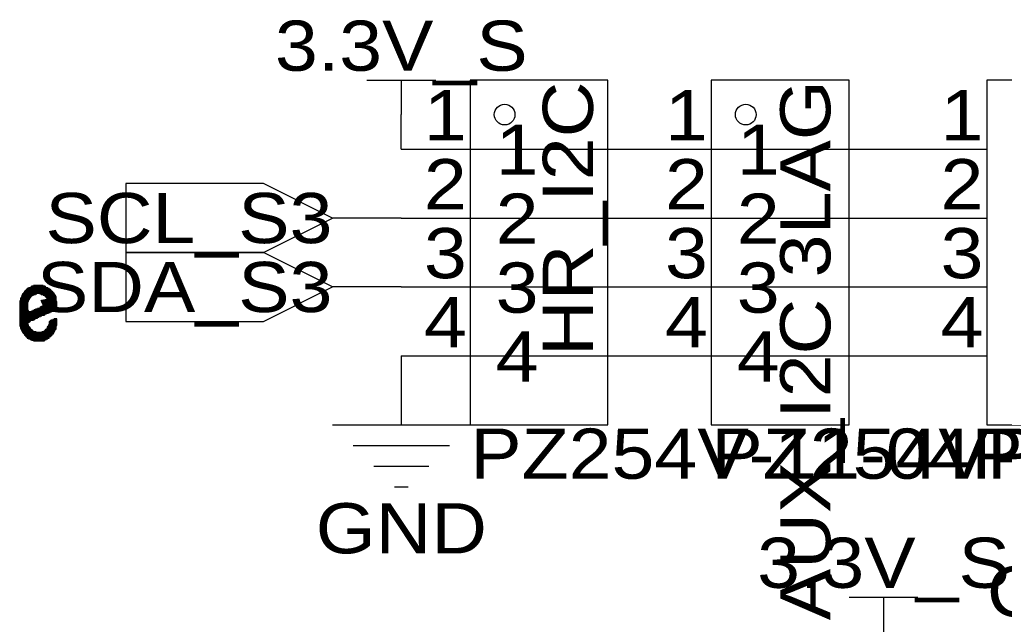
# Model space of a CAD drawing. Header units: millimetres. Extents: x -17 to 295, y -38 to 211.
# Tile 21 of 23: x 28 to 64, y 179 to 202. Entities that reach past the tile are written whole.
import ezdxf
from ezdxf.enums import TextEntityAlignment as Align

# ---------------------------------------------------------------- set-up
doc = ezdxf.new("R2010")
doc.units = ezdxf.units.MM
doc.header["$MEASUREMENT"] = 0
doc.styles.get("Standard").update_dxf_attribs({"font": 'arial.ttf'})

msp = doc.modelspace()

# ---------------------------------------------------------------- linework, layer by layer
at = {"color": 1, "true_color": 0xa00000}
for points in [[(40.64, 199.39), (43.18, 199.39)], [(41.91, 199.39), (41.91, 198.12)], [(39.37, 186.69), (44.45, 186.69)], [(40.132, 185.928), (43.688, 185.928)], [(40.894, 185.166), (42.926, 185.166)], [(41.656, 184.404), (42.164, 184.404)], [(58.42, 180.34), (60.96, 180.34)], [(59.69, 180.34), (59.69, 179.07)]]:
    msp.add_lwpolyline(points, dxfattribs=at)
for points in [[(44.45, 199.39), (44.45, 186.69), (49.53, 186.69), (49.53, 199.39)], [(53.34, 199.39), (53.34, 186.69), (58.42, 186.69), (58.42, 199.39)], [(63.5, 199.39), (63.5, 186.69), (68.58, 186.69), (68.58, 199.39)], [(39.37, 194.31), (36.83, 195.58), (31.75, 195.58), (31.75, 193.04), (36.83, 193.04)], [(39.37, 191.77), (36.83, 193.04), (31.75, 193.04), (31.75, 190.5), (36.83, 190.5)], [(28.0924, 191.6938), (28.0924, 191.6684), (28.956, 191.6684), (28.956, 191.6938)], [(28.0924, 191.6938), (28.0924, 191.6684), (28.956, 191.6684), (28.956, 191.6938)], [(28.1178, 191.7192), (28.1178, 191.6938), (28.9306, 191.6938), (28.9306, 191.7192)], [(28.1178, 191.7192), (28.1178, 191.6938), (28.9306, 191.6938), (28.9306, 191.7192)], [(28.1178, 191.6938), (28.1178, 191.6684), (28.9306, 191.6684), (28.9306, 191.6938)], [(28.1178, 191.6938), (28.1178, 191.6684), (28.9306, 191.6684), (28.9306, 191.6938)], [(28.1432, 191.7192), (28.1432, 191.6938), (28.9052, 191.6938), (28.9052, 191.7192)], [(28.1432, 191.7192), (28.1432, 191.6938), (28.9052, 191.6938), (28.9052, 191.7192)], [(28.1686, 191.7446), (28.1686, 191.7192), (28.8798, 191.7192), (28.8798, 191.7446)], [(28.1686, 191.7446), (28.1686, 191.7192), (28.8798, 191.7192), (28.8798, 191.7446)], [(28.2194, 191.7446), (28.2194, 191.7192), (28.829, 191.7192), (28.829, 191.7446)], [(28.2194, 191.7446), (28.2194, 191.7192), (28.829, 191.7192), (28.829, 191.7446)], [(28.2448, 191.77), (28.2448, 191.7446), (28.8036, 191.7446), (28.8036, 191.77)], [(28.2448, 191.77), (28.2448, 191.7446), (28.8036, 191.7446), (28.8036, 191.77)], [(28.2448, 191.77), (28.2448, 191.7446), (28.8036, 191.7446), (28.8036, 191.77)], [(28.2448, 191.77), (28.2448, 191.7446), (28.8036, 191.7446), (28.8036, 191.77)], [(28.2702, 191.7954), (28.2702, 191.77), (28.7782, 191.77), (28.7782, 191.7954)], [(28.2702, 191.7954), (28.2702, 191.77), (28.7782, 191.77), (28.7782, 191.7954)], [(28.2956, 191.7954), (28.2956, 191.77), (28.7528, 191.77), (28.7528, 191.7954)], [(28.2956, 191.7954), (28.2956, 191.77), (28.7528, 191.77), (28.7528, 191.7954)], [(28.3464, 191.8208), (28.3464, 191.7954), (28.702, 191.7954), (28.702, 191.8208)], [(28.3464, 191.8208), (28.3464, 191.7954), (28.702, 191.7954), (28.702, 191.8208)], [(28.448, 191.8208), (28.448, 191.7954), (28.575, 191.7954), (28.575, 191.8208)], [(28.448, 191.8208), (28.448, 191.7954), (28.575, 191.7954), (28.575, 191.8208)], [(27.8638, 191.3636), (27.8638, 191.3382), (28.194, 191.3382), (28.194, 191.3636)], [(27.8638, 191.3636), (27.8638, 191.3382), (28.194, 191.3382), (28.194, 191.3636)], [(27.8638, 191.3382), (27.8638, 191.3128), (28.1686, 191.3128), (28.1686, 191.3382)], [(27.8638, 191.3382), (27.8638, 191.3128), (28.194, 191.3128), (28.194, 191.3382)], [(27.8638, 191.3382), (27.8638, 191.3128), (28.1686, 191.3128), (28.1686, 191.3382)], [(27.8638, 191.3382), (27.8638, 191.3128), (28.194, 191.3128), (28.194, 191.3382)], [(27.8892, 191.389), (27.8892, 191.3636), (28.2194, 191.3636), (28.2194, 191.389)], [(27.8892, 191.389), (27.8892, 191.3636), (28.2194, 191.3636), (28.2194, 191.389)], [(27.8892, 191.389), (27.8892, 191.3636), (28.2194, 191.3636), (28.2194, 191.389)], [(27.8892, 191.389), (27.8892, 191.3636), (28.2194, 191.3636), (28.2194, 191.389)], [(27.8892, 191.3636), (27.8892, 191.3382), (28.194, 191.3382), (28.194, 191.3636)], [(27.8892, 191.3636), (27.8892, 191.3382), (28.194, 191.3382), (28.194, 191.3636)], [(27.9146, 191.4652), (27.9146, 191.4398), (28.2956, 191.4398), (28.2956, 191.4652)], [(27.9146, 191.4652), (27.9146, 191.4398), (28.2956, 191.4398), (28.2956, 191.4652)], [(27.9146, 191.4398), (27.9146, 191.4144), (28.2702, 191.4144), (28.2702, 191.4398)], [(27.9146, 191.4398), (27.9146, 191.4144), (28.2702, 191.4144), (28.2702, 191.4398)], [(27.9146, 191.4398), (27.9146, 191.4144), (28.2702, 191.4144), (28.2702, 191.4398)], [(27.9146, 191.4398), (27.9146, 191.4144), (28.2702, 191.4144), (28.2702, 191.4398)], [(27.9146, 191.4144), (27.9146, 191.389), (28.2448, 191.389), (28.2448, 191.4144)], [(27.9146, 191.4144), (27.9146, 191.389), (28.2448, 191.389), (28.2448, 191.4144)], [(27.9146, 191.4144), (27.9146, 191.389), (28.2448, 191.389), (28.2448, 191.4144)], [(27.9146, 191.4144), (27.9146, 191.389), (28.2448, 191.389), (28.2448, 191.4144)], [(27.94, 191.516), (27.94, 191.4906), (28.3972, 191.4906), (28.3972, 191.516)], [(27.94, 191.516), (27.94, 191.4906), (28.4226, 191.4906), (28.4226, 191.516)], [(27.94, 191.516), (27.94, 191.4906), (28.3972, 191.4906), (28.3972, 191.516)], [(27.94, 191.516), (27.94, 191.4906), (28.4226, 191.4906), (28.4226, 191.516)], [(27.94, 191.4906), (27.94, 191.4652), (28.321, 191.4652), (28.321, 191.4906)], [(27.94, 191.4906), (27.94, 191.4652), (28.3464, 191.4652), (28.3464, 191.4906)], [(27.94, 191.4906), (27.94, 191.4652), (28.321, 191.4652), (28.321, 191.4906)], [(27.94, 191.4906), (27.94, 191.4652), (28.3464, 191.4652), (28.3464, 191.4906)], [(27.94, 191.4652), (27.94, 191.4398), (28.2956, 191.4398), (28.2956, 191.4652)], [(27.94, 191.4652), (27.94, 191.4398), (28.2956, 191.4398), (28.2956, 191.4652)], [(27.9654, 191.5414), (27.9654, 191.516), (28.448, 191.516), (28.448, 191.5414)], [(27.9654, 191.5414), (27.9654, 191.516), (28.4734, 191.516), (28.4734, 191.5414)], [(27.9654, 191.5414), (27.9654, 191.516), (28.448, 191.516), (28.448, 191.5414)], [(27.9654, 191.5414), (27.9654, 191.516), (28.4734, 191.516), (28.4734, 191.5414)], [(27.9908, 191.5668), (27.9908, 191.5414), (29.083, 191.5414), (29.083, 191.5668)], [(27.9908, 191.5668), (27.9908, 191.5414), (29.083, 191.5414), (29.083, 191.5668)], [(27.9908, 191.5668), (27.9908, 191.5414), (29.083, 191.5414), (29.083, 191.5668)], [(27.9908, 191.5668), (27.9908, 191.5414), (29.083, 191.5414), (29.083, 191.5668)], [(28.0162, 191.6176), (28.0162, 191.5922), (29.0322, 191.5922), (29.0322, 191.6176)], [(28.0162, 191.6176), (28.0162, 191.5922), (29.0322, 191.5922), (29.0322, 191.6176)], [(28.0162, 191.5922), (28.0162, 191.5668), (29.0576, 191.5668), (29.0576, 191.5922)], [(28.0162, 191.5922), (28.0162, 191.5668), (29.0576, 191.5668), (29.0576, 191.5922)], [(28.0162, 191.5922), (28.0162, 191.5668), (29.0576, 191.5668), (29.0576, 191.5922)], [(28.0162, 191.5922), (28.0162, 191.5668), (29.0576, 191.5668), (29.0576, 191.5922)], [(28.0416, 191.643), (28.0416, 191.6176), (29.0068, 191.6176), (29.0068, 191.643)], [(28.0416, 191.643), (28.0416, 191.6176), (29.0068, 191.6176), (29.0068, 191.643)], [(28.0416, 191.6176), (28.0416, 191.5922), (29.0322, 191.5922), (29.0322, 191.6176)], [(28.0416, 191.6176), (28.0416, 191.5922), (29.0322, 191.5922), (29.0322, 191.6176)], [(28.067, 191.643), (28.067, 191.6176), (29.0068, 191.6176), (29.0068, 191.643)], [(28.067, 191.643), (28.067, 191.6176), (29.0068, 191.6176), (29.0068, 191.643)], [(28.0924, 191.6684), (28.0924, 191.643), (28.9814, 191.643), (28.9814, 191.6684)], [(28.0924, 191.6684), (28.0924, 191.643), (28.956, 191.643), (28.956, 191.6684)], [(28.0924, 191.6684), (28.0924, 191.643), (28.9814, 191.643), (28.9814, 191.6684)], [(28.0924, 191.6684), (28.0924, 191.643), (28.956, 191.643), (28.956, 191.6684)], [(28.575, 191.5414), (28.575, 191.516), (29.083, 191.516), (29.083, 191.5414)], [(28.575, 191.5414), (28.575, 191.516), (29.083, 191.516), (29.083, 191.5414)], [(28.6004, 191.5414), (28.6004, 191.516), (29.1084, 191.516), (29.1084, 191.5414)], [(28.6004, 191.5414), (28.6004, 191.516), (29.1084, 191.516), (29.1084, 191.5414)], [(28.6258, 191.516), (28.6258, 191.4906), (29.1084, 191.4906), (29.1084, 191.516)], [(28.6258, 191.516), (28.6258, 191.4906), (29.1084, 191.4906), (29.1084, 191.516)], [(28.6512, 191.516), (28.6512, 191.4906), (29.1084, 191.4906), (29.1084, 191.516)], [(28.6512, 191.516), (28.6512, 191.4906), (29.1084, 191.4906), (29.1084, 191.516)], [(28.702, 191.4906), (28.702, 191.4652), (29.1084, 191.4652), (29.1084, 191.4906)], [(28.702, 191.4906), (28.702, 191.4652), (29.1084, 191.4652), (29.1084, 191.4906)], [(28.7274, 191.4906), (28.7274, 191.4652), (29.1338, 191.4652), (29.1338, 191.4906)], [(28.7274, 191.4906), (28.7274, 191.4652), (29.1338, 191.4652), (29.1338, 191.4906)], [(28.7528, 191.4652), (28.7528, 191.4398), (29.1592, 191.4398), (29.1592, 191.4652)], [(28.7528, 191.4652), (28.7528, 191.4398), (29.1338, 191.4398), (29.1338, 191.4652)], [(28.7528, 191.4652), (28.7528, 191.4398), (29.1592, 191.4398), (29.1592, 191.4652)], [(28.7528, 191.4652), (28.7528, 191.4398), (29.1338, 191.4398), (29.1338, 191.4652)], [(28.7782, 191.4398), (28.7782, 191.4144), (29.1592, 191.4144), (29.1592, 191.4398)], [(28.7782, 191.4398), (28.7782, 191.4144), (29.1592, 191.4144), (29.1592, 191.4398)], [(28.7782, 191.4398), (28.7782, 191.4144), (29.1592, 191.4144), (29.1592, 191.4398)], [(28.7782, 191.4398), (28.7782, 191.4144), (29.1592, 191.4144), (29.1592, 191.4398)], [(28.8036, 191.4144), (28.8036, 191.389), (29.1846, 191.389), (29.1846, 191.4144)], [(28.8036, 191.4144), (28.8036, 191.389), (29.1846, 191.389), (29.1846, 191.4144)], [(28.829, 191.4144), (28.829, 191.389), (29.1846, 191.389), (29.1846, 191.4144)], [(28.829, 191.4144), (28.829, 191.389), (29.1846, 191.389), (29.1846, 191.4144)], [(28.829, 191.389), (28.829, 191.3636), (29.1846, 191.3636), (29.1846, 191.389)], [(28.829, 191.389), (28.829, 191.3636), (29.1846, 191.3636), (29.1846, 191.389)], [(28.8544, 191.389), (28.8544, 191.3636), (29.1846, 191.3636), (29.1846, 191.389)], [(28.8544, 191.389), (28.8544, 191.3636), (29.1846, 191.3636), (29.1846, 191.389)], [(28.8544, 191.3636), (28.8544, 191.3382), (29.1846, 191.3382), (29.1846, 191.3636)], [(28.8544, 191.3636), (28.8544, 191.3382), (29.1846, 191.3382), (29.1846, 191.3636)], [(28.8544, 191.3636), (28.8544, 191.3382), (29.1846, 191.3382), (29.1846, 191.3636)], [(28.8544, 191.3636), (28.8544, 191.3382), (29.1846, 191.3382), (29.1846, 191.3636)], [(28.8544, 191.3382), (28.8544, 191.3128), (29.1846, 191.3128), (29.1846, 191.3382)], [(28.8544, 191.3382), (28.8544, 191.3128), (29.1846, 191.3128), (29.1846, 191.3382)], [(28.8798, 191.3382), (28.8798, 191.3128), (29.1846, 191.3128), (29.1846, 191.3382)], [(28.8798, 191.3382), (28.8798, 191.3128), (29.1846, 191.3128), (29.1846, 191.3382)], [(27.8384, 191.262), (27.8384, 191.2366), (28.1686, 191.2366), (28.1686, 191.262)], [(27.8384, 191.262), (27.8384, 191.2366), (28.1686, 191.2366), (28.1686, 191.262)], [(27.8384, 191.262), (27.8384, 191.2366), (28.1686, 191.2366), (28.1686, 191.262)], [(27.8384, 191.262), (27.8384, 191.2366), (28.1686, 191.2366), (28.1686, 191.262)], [(27.8384, 191.2366), (27.8384, 191.2112), (28.1432, 191.2112), (28.1432, 191.2366)], [(27.8384, 191.2366), (27.8384, 191.2112), (28.1432, 191.2112), (28.1432, 191.2366)], [(27.8384, 191.2366), (27.8384, 191.2112), (28.1432, 191.2112), (28.1432, 191.2366)], [(27.8384, 191.2366), (27.8384, 191.2112), (28.1432, 191.2112), (28.1432, 191.2366)], [(27.8384, 191.2112), (27.8384, 191.1858), (28.1432, 191.1858), (28.1432, 191.2112)], [(27.8384, 191.2112), (27.8384, 191.1858), (28.1432, 191.1858), (28.1432, 191.2112)], [(27.8384, 191.2112), (27.8384, 191.1858), (28.1432, 191.1858), (28.1432, 191.2112)], [(27.8384, 191.2112), (27.8384, 191.1858), (28.1432, 191.1858), (28.1432, 191.2112)], [(27.8384, 191.1858), (27.8384, 191.1604), (28.1432, 191.1604), (28.1432, 191.1858)], [(27.8384, 191.1858), (27.8384, 191.1604), (28.1432, 191.1604), (28.1432, 191.1858)], [(27.8384, 191.1858), (27.8384, 191.1604), (28.1432, 191.1604), (28.1432, 191.1858)], [(27.8384, 191.1858), (27.8384, 191.1604), (28.1432, 191.1604), (28.1432, 191.1858)], [(27.8384, 191.1604), (27.8384, 191.135), (28.1432, 191.135), (28.1432, 191.1604)], [(27.8384, 191.1604), (27.8384, 191.135), (28.1432, 191.135), (28.1432, 191.1604)], [(27.8384, 191.1604), (27.8384, 191.135), (28.1432, 191.135), (28.1432, 191.1604)], [(27.8384, 191.1604), (27.8384, 191.135), (28.1432, 191.135), (28.1432, 191.1604)], [(27.8384, 191.135), (27.8384, 191.1096), (28.1432, 191.1096), (28.1432, 191.135)], [(27.8384, 191.135), (27.8384, 191.1096), (28.1432, 191.1096), (28.1432, 191.135)], [(27.8384, 191.135), (27.8384, 191.1096), (28.1432, 191.1096), (28.1432, 191.135)], [(27.8384, 191.135), (27.8384, 191.1096), (28.1432, 191.1096), (28.1432, 191.135)], [(27.8384, 191.1096), (27.8384, 191.0842), (28.1432, 191.0842), (28.1432, 191.1096)], [(27.8384, 191.1096), (27.8384, 191.0842), (28.1432, 191.0842), (28.1432, 191.1096)], [(27.8384, 191.1096), (27.8384, 191.0842), (28.1432, 191.0842), (28.1432, 191.1096)], [(27.8384, 191.1096), (27.8384, 191.0842), (28.1432, 191.0842), (28.1432, 191.1096)], [(27.8384, 191.0842), (27.8384, 191.0588), (28.1432, 191.0588), (28.1432, 191.0842)], [(27.8384, 191.0842), (27.8384, 191.0588), (28.1432, 191.0588), (28.1432, 191.0842)], [(27.8384, 191.0842), (27.8384, 191.0588), (28.1432, 191.0588), (28.1432, 191.0842)], [(27.8384, 191.0842), (27.8384, 191.0588), (28.1432, 191.0588), (28.1432, 191.0842)], [(27.8384, 191.0588), (27.8384, 191.0334), (28.1432, 191.0334), (28.1432, 191.0588)], [(27.8384, 191.0588), (27.8384, 191.0334), (28.1432, 191.0334), (28.1432, 191.0588)], [(27.8384, 191.0588), (27.8384, 191.0334), (28.1432, 191.0334), (28.1432, 191.0588)], [(27.8384, 191.0588), (27.8384, 191.0334), (28.1432, 191.0334), (28.1432, 191.0588)], [(27.8384, 191.0334), (27.8384, 191.008), (28.1432, 191.008), (28.1432, 191.0334)], [(27.8384, 191.0334), (27.8384, 191.008), (28.1432, 191.008), (28.1432, 191.0334)], [(27.8384, 191.0334), (27.8384, 191.008), (28.1432, 191.008), (28.1432, 191.0334)], [(27.8384, 191.0334), (27.8384, 191.008), (28.1432, 191.008), (28.1432, 191.0334)], [(27.8384, 191.008), (27.8384, 190.9826), (28.1432, 190.9826), (28.1432, 191.008)], [(27.8384, 191.008), (27.8384, 190.9826), (28.1432, 190.9826), (28.1432, 191.008)], [(27.8384, 191.008), (27.8384, 190.9826), (28.1432, 190.9826), (28.1432, 191.008)], [(27.8384, 191.008), (27.8384, 190.9826), (28.1432, 190.9826), (28.1432, 191.008)], [(27.8384, 190.9826), (27.8384, 190.9572), (28.1432, 190.9572), (28.1432, 190.9826)], [(27.8384, 190.9826), (27.8384, 190.9572), (28.1432, 190.9572), (28.1432, 190.9826)], [(27.8384, 190.9826), (27.8384, 190.9572), (28.1432, 190.9572), (28.1432, 190.9826)], [(27.8384, 190.9826), (27.8384, 190.9572), (28.1432, 190.9572), (28.1432, 190.9826)], [(27.8638, 191.3128), (27.8638, 191.2874), (28.1686, 191.2874), (28.1686, 191.3128)], [(27.8638, 191.3128), (27.8638, 191.2874), (28.1686, 191.2874), (28.1686, 191.3128)], [(27.8638, 191.3128), (27.8638, 191.2874), (28.1686, 191.2874), (28.1686, 191.3128)], [(27.8638, 191.3128), (27.8638, 191.2874), (28.1686, 191.2874), (28.1686, 191.3128)], [(27.8638, 191.2874), (27.8638, 191.262), (28.1686, 191.262), (28.1686, 191.2874)], [(27.8638, 191.2874), (27.8638, 191.262), (28.1686, 191.262), (28.1686, 191.2874)], [(27.8638, 191.2874), (27.8638, 191.262), (28.1686, 191.262), (28.1686, 191.2874)], [(27.8638, 191.2874), (27.8638, 191.262), (28.1686, 191.262), (28.1686, 191.2874)], [(28.4988, 190.9826), (28.4988, 190.9572), (29.1846, 190.9572), (29.1846, 190.9826)], [(28.4988, 190.9826), (28.4988, 190.9572), (29.1846, 190.9572), (29.1846, 190.9826)], [(28.5496, 190.9826), (28.5496, 190.9572), (29.1846, 190.9572), (29.1846, 190.9826)], [(28.5496, 190.9826), (28.5496, 190.9572), (29.1846, 190.9572), (29.1846, 190.9826)], [(28.575, 191.008), (28.575, 190.9826), (29.1846, 190.9826), (29.1846, 191.008)], [(28.575, 191.008), (28.575, 190.9826), (29.21, 190.9826), (29.21, 191.008)], [(28.575, 191.008), (28.575, 190.9826), (29.1846, 190.9826), (29.1846, 191.008)], [(28.575, 191.008), (28.575, 190.9826), (29.21, 190.9826), (29.21, 191.008)], [(28.6004, 191.0334), (28.6004, 191.008), (29.21, 191.008), (29.21, 191.0334)], [(28.6004, 191.0334), (28.6004, 191.008), (29.21, 191.008), (29.21, 191.0334)], [(28.6258, 191.0334), (28.6258, 191.008), (29.21, 191.008), (29.21, 191.0334)], [(28.6258, 191.0334), (28.6258, 191.008), (29.21, 191.008), (29.21, 191.0334)], [(28.6512, 191.0588), (28.6512, 191.0334), (29.21, 191.0334), (29.21, 191.0588)], [(28.6512, 191.0588), (28.6512, 191.0334), (29.21, 191.0334), (29.21, 191.0588)], [(28.702, 191.0588), (28.702, 191.0334), (29.21, 191.0334), (29.21, 191.0588)], [(28.702, 191.0588), (28.702, 191.0334), (29.21, 191.0334), (29.21, 191.0588)], [(28.7274, 191.0842), (28.7274, 191.0588), (29.21, 191.0588), (29.21, 191.0842)], [(28.7274, 191.0842), (28.7274, 191.0588), (29.21, 191.0588), (29.21, 191.0842)], [(28.7528, 191.0842), (28.7528, 191.0588), (29.21, 191.0588), (29.21, 191.0842)], [(28.7528, 191.0842), (28.7528, 191.0588), (29.21, 191.0588), (29.21, 191.0842)], [(28.7782, 191.1096), (28.7782, 191.0842), (29.21, 191.0842), (29.21, 191.1096)], [(28.7782, 191.1096), (28.7782, 191.0842), (29.21, 191.0842), (29.21, 191.1096)], [(28.8036, 191.1096), (28.8036, 191.0842), (29.21, 191.0842), (29.21, 191.1096)], [(28.8036, 191.1096), (28.8036, 191.0842), (29.21, 191.0842), (29.21, 191.1096)], [(28.829, 191.135), (28.829, 191.1096), (29.21, 191.1096), (29.21, 191.135)], [(28.829, 191.135), (28.829, 191.1096), (29.21, 191.1096), (29.21, 191.135)], [(28.8544, 191.135), (28.8544, 191.1096), (29.21, 191.1096), (29.21, 191.135)], [(28.8544, 191.135), (28.8544, 191.1096), (29.21, 191.1096), (29.21, 191.135)], [(28.8798, 191.3128), (28.8798, 191.2874), (29.1846, 191.2874), (29.1846, 191.3128)], [(28.8798, 191.3128), (28.8798, 191.2874), (29.1846, 191.2874), (29.1846, 191.3128)], [(28.8798, 191.3128), (28.8798, 191.2874), (29.1846, 191.2874), (29.1846, 191.3128)], [(28.8798, 191.3128), (28.8798, 191.2874), (29.1846, 191.2874), (29.1846, 191.3128)], [(28.8798, 191.2874), (28.8798, 191.262), (29.1846, 191.262), (29.1846, 191.2874)], [(28.8798, 191.2874), (28.8798, 191.262), (29.1846, 191.262), (29.1846, 191.2874)], [(28.8798, 191.1604), (28.8798, 191.135), (29.21, 191.135), (29.21, 191.1604)], [(28.8798, 191.1604), (28.8798, 191.135), (29.21, 191.135), (29.21, 191.1604)], [(28.9052, 191.2874), (28.9052, 191.262), (29.1846, 191.262), (29.1846, 191.2874)], [(28.9052, 191.2874), (28.9052, 191.262), (29.1846, 191.262), (29.1846, 191.2874)], [(28.9052, 191.262), (28.9052, 191.2366), (29.1846, 191.2366), (29.1846, 191.262)], [(28.9052, 191.262), (28.9052, 191.2366), (29.1846, 191.2366), (29.1846, 191.262)], [(28.9052, 191.262), (28.9052, 191.2366), (29.1846, 191.2366), (29.1846, 191.262)], [(28.9052, 191.262), (28.9052, 191.2366), (29.1846, 191.2366), (29.1846, 191.262)], [(28.9052, 191.2366), (28.9052, 191.2112), (29.21, 191.2112), (29.21, 191.2366)], [(28.9052, 191.2366), (28.9052, 191.2112), (29.21, 191.2112), (29.21, 191.2366)], [(28.9052, 191.2366), (28.9052, 191.2112), (29.21, 191.2112), (29.21, 191.2366)], [(28.9052, 191.2366), (28.9052, 191.2112), (29.21, 191.2112), (29.21, 191.2366)], [(28.9052, 191.1858), (28.9052, 191.1604), (29.21, 191.1604), (29.21, 191.1858)], [(28.9052, 191.1858), (28.9052, 191.1604), (29.21, 191.1604), (29.21, 191.1858)], [(28.9052, 191.1604), (28.9052, 191.135), (29.21, 191.135), (29.21, 191.1604)], [(28.9052, 191.1604), (28.9052, 191.135), (29.21, 191.135), (29.21, 191.1604)], [(28.9306, 191.2112), (28.9306, 191.1858), (29.21, 191.1858), (29.21, 191.2112)], [(28.9306, 191.2112), (28.9306, 191.1858), (29.21, 191.1858), (29.21, 191.2112)], [(28.9306, 191.2112), (28.9306, 191.1858), (29.21, 191.1858), (29.21, 191.2112)], [(28.9306, 191.2112), (28.9306, 191.1858), (29.21, 191.1858), (29.21, 191.2112)], [(28.9306, 191.1858), (28.9306, 191.1604), (29.21, 191.1604), (29.21, 191.1858)], [(28.9306, 191.1858), (28.9306, 191.1604), (29.21, 191.1604), (29.21, 191.1858)], [(27.8384, 190.9572), (27.8384, 190.9318), (28.1432, 190.9318), (28.1432, 190.9572)], [(27.8384, 190.9572), (27.8384, 190.9318), (28.1432, 190.9318), (28.1432, 190.9572)], [(27.8384, 190.9572), (27.8384, 190.9318), (28.1432, 190.9318), (28.1432, 190.9572)], [(27.8384, 190.9572), (27.8384, 190.9318), (28.1432, 190.9318), (28.1432, 190.9572)], [(27.8384, 190.9318), (27.8384, 190.9064), (28.1432, 190.9064), (28.1432, 190.9318)], [(27.8384, 190.9318), (27.8384, 190.9064), (28.1432, 190.9064), (28.1432, 190.9318)], [(27.8384, 190.9318), (27.8384, 190.9064), (28.1432, 190.9064), (28.1432, 190.9318)], [(27.8384, 190.9318), (27.8384, 190.9064), (28.1432, 190.9064), (28.1432, 190.9318)], [(27.8384, 190.9064), (27.8384, 190.881), (28.1686, 190.881), (28.1686, 190.9064)], [(27.8384, 190.9064), (27.8384, 190.881), (28.1432, 190.881), (28.1432, 190.9064)], [(27.8384, 190.9064), (27.8384, 190.881), (28.1686, 190.881), (28.1686, 190.9064)], [(27.8384, 190.9064), (27.8384, 190.881), (28.1432, 190.881), (28.1432, 190.9064)], [(27.8384, 190.881), (27.8384, 190.8556), (28.1686, 190.8556), (28.1686, 190.881)], [(27.8384, 190.881), (27.8384, 190.8556), (28.1686, 190.8556), (28.1686, 190.881)], [(27.8384, 190.881), (27.8384, 190.8556), (28.1686, 190.8556), (28.1686, 190.881)], [(27.8384, 190.881), (27.8384, 190.8556), (28.1686, 190.8556), (28.1686, 190.881)], [(27.8384, 190.8556), (27.8384, 190.8302), (28.9306, 190.8302), (28.9306, 190.8556)], [(27.8384, 190.8556), (27.8384, 190.8302), (28.194, 190.8302), (28.194, 190.8556)], [(27.8384, 190.8556), (27.8384, 190.8302), (28.9306, 190.8302), (28.9306, 190.8556)], [(27.8384, 190.8556), (27.8384, 190.8302), (28.194, 190.8302), (28.194, 190.8556)], [(27.8384, 190.8302), (27.8384, 190.8048), (28.8544, 190.8048), (28.8544, 190.8302)], [(27.8384, 190.8302), (27.8384, 190.8048), (28.9052, 190.8048), (28.9052, 190.8302)], [(27.8384, 190.8302), (27.8384, 190.8048), (28.8544, 190.8048), (28.8544, 190.8302)], [(27.8384, 190.8302), (27.8384, 190.8048), (28.9052, 190.8048), (28.9052, 190.8302)], [(27.8384, 190.8048), (27.8384, 190.7794), (28.8036, 190.7794), (28.8036, 190.8048)], [(27.8384, 190.8048), (27.8384, 190.7794), (28.829, 190.7794), (28.829, 190.8048)], [(27.8384, 190.8048), (27.8384, 190.7794), (28.8036, 190.7794), (28.8036, 190.8048)], [(27.8384, 190.8048), (27.8384, 190.7794), (28.829, 190.7794), (28.829, 190.8048)], [(27.8384, 190.7794), (27.8384, 190.754), (28.7528, 190.754), (28.7528, 190.7794)], [(27.8384, 190.7794), (27.8384, 190.754), (28.7782, 190.754), (28.7782, 190.7794)], [(27.8384, 190.7794), (27.8384, 190.754), (28.7528, 190.754), (28.7528, 190.7794)], [(27.8384, 190.7794), (27.8384, 190.754), (28.7782, 190.754), (28.7782, 190.7794)], [(27.8384, 190.754), (27.8384, 190.7286), (28.702, 190.7286), (28.702, 190.754)], [(27.8384, 190.754), (27.8384, 190.7286), (28.7528, 190.7286), (28.7528, 190.754)], [(27.8384, 190.754), (27.8384, 190.7286), (28.702, 190.7286), (28.702, 190.754)], [(27.8384, 190.754), (27.8384, 190.7286), (28.7528, 190.7286), (28.7528, 190.754)], [(27.8384, 190.7286), (27.8384, 190.7032), (28.6258, 190.7032), (28.6258, 190.7286)], [(27.8384, 190.7286), (27.8384, 190.7032), (28.6512, 190.7032), (28.6512, 190.7286)], [(27.8384, 190.7286), (27.8384, 190.7032), (28.6258, 190.7032), (28.6258, 190.7286)], [(27.8384, 190.7286), (27.8384, 190.7032), (28.6512, 190.7032), (28.6512, 190.7286)], [(27.8384, 190.7032), (27.8384, 190.6778), (28.575, 190.6778), (28.575, 190.7032)], [(27.8384, 190.7032), (27.8384, 190.6778), (28.6004, 190.6778), (28.6004, 190.7032)], [(27.8384, 190.7032), (27.8384, 190.6778), (28.575, 190.6778), (28.575, 190.7032)], [(27.8384, 190.7032), (27.8384, 190.6778), (28.6004, 190.6778), (28.6004, 190.7032)], [(27.8384, 190.6778), (27.8384, 190.6524), (28.5242, 190.6524), (28.5242, 190.6778)], [(27.8384, 190.6778), (27.8384, 190.6524), (28.5496, 190.6524), (28.5496, 190.6778)], [(27.8384, 190.6778), (27.8384, 190.6524), (28.5242, 190.6524), (28.5242, 190.6778)], [(27.8384, 190.6778), (27.8384, 190.6524), (28.5496, 190.6524), (28.5496, 190.6778)], [(27.8384, 190.6524), (27.8384, 190.627), (28.448, 190.627), (28.448, 190.6524)], [(27.8384, 190.6524), (27.8384, 190.627), (28.4988, 190.627), (28.4988, 190.6524)], [(27.8384, 190.6524), (27.8384, 190.627), (28.448, 190.627), (28.448, 190.6524)], [(27.8384, 190.6524), (27.8384, 190.627), (28.4988, 190.627), (28.4988, 190.6524)], [(27.8384, 190.627), (27.8384, 190.6016), (28.3972, 190.6016), (28.3972, 190.627)], [(27.8384, 190.627), (27.8384, 190.6016), (28.4226, 190.6016), (28.4226, 190.627)], [(27.8384, 190.627), (27.8384, 190.6016), (28.3972, 190.6016), (28.3972, 190.627)], [(27.8384, 190.627), (27.8384, 190.6016), (28.4226, 190.6016), (28.4226, 190.627)], [(27.8384, 190.6016), (27.8384, 190.5762), (28.3718, 190.5762), (28.3718, 190.6016)], [(27.8384, 190.6016), (27.8384, 190.5762), (28.3972, 190.5762), (28.3972, 190.6016)], [(27.8384, 190.6016), (27.8384, 190.5762), (28.3718, 190.5762), (28.3718, 190.6016)], [(27.8384, 190.6016), (27.8384, 190.5762), (28.3972, 190.5762), (28.3972, 190.6016)], [(28.2448, 190.8556), (28.2448, 190.8302), (28.956, 190.8302), (28.956, 190.8556)], [(28.2448, 190.8556), (28.2448, 190.8302), (28.956, 190.8302), (28.956, 190.8556)], [(28.2702, 190.881), (28.2702, 190.8556), (28.9814, 190.8556), (28.9814, 190.881)], [(28.2702, 190.881), (28.2702, 190.8556), (28.9814, 190.8556), (28.9814, 190.881)], [(28.2956, 190.881), (28.2956, 190.8556), (29.0068, 190.8556), (29.0068, 190.881)], [(28.2956, 190.881), (28.2956, 190.8556), (29.0068, 190.8556), (29.0068, 190.881)], [(28.321, 190.9064), (28.321, 190.881), (29.0322, 190.881), (29.0322, 190.9064)], [(28.321, 190.9064), (28.321, 190.881), (29.0322, 190.881), (29.0322, 190.9064)], [(28.3718, 190.9318), (28.3718, 190.9064), (29.1084, 190.9064), (29.1084, 190.9318)], [(28.3718, 190.9318), (28.3718, 190.9064), (29.1084, 190.9064), (29.1084, 190.9318)], [(28.3718, 190.9064), (28.3718, 190.881), (29.083, 190.881), (29.083, 190.9064)], [(28.3718, 190.9064), (28.3718, 190.881), (29.083, 190.881), (29.083, 190.9064)], [(28.3972, 190.9318), (28.3972, 190.9064), (29.1338, 190.9064), (29.1338, 190.9318)], [(28.3972, 190.9318), (28.3972, 190.9064), (29.1338, 190.9064), (29.1338, 190.9318)], [(28.4226, 190.9572), (28.4226, 190.9318), (29.1592, 190.9318), (29.1592, 190.9572)], [(28.4226, 190.9572), (28.4226, 190.9318), (29.1592, 190.9318), (29.1592, 190.9572)], [(28.448, 190.9572), (28.448, 190.9318), (29.1592, 190.9318), (29.1592, 190.9572)], [(28.448, 190.9572), (28.448, 190.9318), (29.1592, 190.9318), (29.1592, 190.9572)], [(29.1084, 190.6016), (29.1084, 190.5762), (29.21, 190.5762), (29.21, 190.6016)], [(29.1084, 190.6016), (29.1084, 190.5762), (29.21, 190.5762), (29.21, 190.6016)], [(29.1338, 190.6016), (29.1338, 190.5762), (29.1846, 190.5762), (29.1846, 190.6016)], [(29.1338, 190.6016), (29.1338, 190.5762), (29.1846, 190.5762), (29.1846, 190.6016)], [(27.8384, 190.5762), (27.8384, 190.5508), (28.2956, 190.5508), (28.2956, 190.5762)], [(27.8384, 190.5762), (27.8384, 190.5508), (28.3464, 190.5508), (28.3464, 190.5762)], [(27.8384, 190.5762), (27.8384, 190.5508), (28.2956, 190.5508), (28.2956, 190.5762)], [(27.8384, 190.5762), (27.8384, 190.5508), (28.3464, 190.5508), (28.3464, 190.5762)], [(27.8384, 190.5508), (27.8384, 190.5254), (28.2194, 190.5254), (28.2194, 190.5508)], [(27.8384, 190.5508), (27.8384, 190.5254), (28.2448, 190.5254), (28.2448, 190.5508)], [(27.8384, 190.5508), (27.8384, 190.5254), (28.2194, 190.5254), (28.2194, 190.5508)], [(27.8384, 190.5508), (27.8384, 190.5254), (28.2448, 190.5254), (28.2448, 190.5508)], [(27.8384, 190.5254), (27.8384, 190.5), (28.194, 190.5), (28.194, 190.5254)], [(27.8384, 190.5254), (27.8384, 190.5), (28.2194, 190.5), (28.2194, 190.5254)], [(27.8384, 190.5254), (27.8384, 190.5), (28.194, 190.5), (28.194, 190.5254)], [(27.8384, 190.5254), (27.8384, 190.5), (28.2194, 190.5), (28.2194, 190.5254)], [(27.8384, 190.5), (27.8384, 190.4746), (28.1686, 190.4746), (28.1686, 190.5)], [(27.8384, 190.5), (27.8384, 190.4746), (28.194, 190.4746), (28.194, 190.5)], [(27.8384, 190.5), (27.8384, 190.4746), (28.1686, 190.4746), (28.1686, 190.5)], [(27.8384, 190.5), (27.8384, 190.4746), (28.194, 190.4746), (28.194, 190.5)], [(27.8384, 190.4746), (27.8384, 190.4492), (28.1686, 190.4492), (28.1686, 190.4746)], [(27.8384, 190.4746), (27.8384, 190.4492), (28.1686, 190.4492), (28.1686, 190.4746)], [(27.8384, 190.4746), (27.8384, 190.4492), (28.1686, 190.4492), (28.1686, 190.4746)], [(27.8384, 190.4746), (27.8384, 190.4492), (28.1686, 190.4492), (28.1686, 190.4746)], [(27.8384, 190.4492), (27.8384, 190.4238), (28.1432, 190.4238), (28.1432, 190.4492)], [(27.8384, 190.4492), (27.8384, 190.4238), (28.1432, 190.4238), (28.1432, 190.4492)], [(27.8384, 190.4492), (27.8384, 190.4238), (28.1432, 190.4238), (28.1432, 190.4492)], [(27.8384, 190.4492), (27.8384, 190.4238), (28.1432, 190.4238), (28.1432, 190.4492)], [(27.8384, 190.4238), (27.8384, 190.3984), (28.1432, 190.3984), (28.1432, 190.4238)], [(27.8384, 190.4238), (27.8384, 190.3984), (28.1432, 190.3984), (28.1432, 190.4238)], [(27.8384, 190.4238), (27.8384, 190.3984), (28.1432, 190.3984), (28.1432, 190.4238)], [(27.8384, 190.4238), (27.8384, 190.3984), (28.1432, 190.3984), (28.1432, 190.4238)], [(27.8384, 190.3984), (27.8384, 190.373), (28.1432, 190.373), (28.1432, 190.3984)], [(27.8384, 190.3984), (27.8384, 190.373), (28.1432, 190.373), (28.1432, 190.3984)], [(27.8384, 190.3984), (27.8384, 190.373), (28.1432, 190.373), (28.1432, 190.3984)], [(27.8384, 190.3984), (27.8384, 190.373), (28.1432, 190.373), (28.1432, 190.3984)], [(27.8384, 190.373), (27.8384, 190.3476), (28.1686, 190.3476), (28.1686, 190.373)], [(27.8384, 190.373), (27.8384, 190.3476), (28.1686, 190.3476), (28.1686, 190.373)], [(27.8384, 190.373), (27.8384, 190.3476), (28.1686, 190.3476), (28.1686, 190.373)], [(27.8384, 190.373), (27.8384, 190.3476), (28.1686, 190.3476), (28.1686, 190.373)], [(27.8384, 190.3476), (27.8384, 190.3222), (28.1686, 190.3222), (28.1686, 190.3476)], [(27.8384, 190.3476), (27.8384, 190.3222), (28.1686, 190.3222), (28.1686, 190.3476)], [(27.8638, 190.3476), (27.8638, 190.3222), (28.1686, 190.3222), (28.1686, 190.3476)], [(27.8638, 190.3476), (27.8638, 190.3222), (28.1686, 190.3222), (28.1686, 190.3476)], [(27.8638, 190.3222), (27.8638, 190.2968), (28.1686, 190.2968), (28.1686, 190.3222)], [(27.8638, 190.3222), (27.8638, 190.2968), (28.1686, 190.2968), (28.1686, 190.3222)], [(27.8638, 190.3222), (27.8638, 190.2968), (28.1686, 190.2968), (28.1686, 190.3222)], [(27.8638, 190.3222), (27.8638, 190.2968), (28.1686, 190.2968), (28.1686, 190.3222)], [(27.8638, 190.2968), (27.8638, 190.2714), (28.194, 190.2714), (28.194, 190.2968)], [(27.8638, 190.2968), (27.8638, 190.2714), (28.194, 190.2714), (28.194, 190.2968)], [(27.8638, 190.2968), (27.8638, 190.2714), (28.194, 190.2714), (28.194, 190.2968)], [(27.8638, 190.2968), (27.8638, 190.2714), (28.194, 190.2714), (28.194, 190.2968)], [(27.8638, 190.2714), (27.8638, 190.246), (28.2194, 190.246), (28.2194, 190.2714)], [(27.8638, 190.2714), (27.8638, 190.246), (28.194, 190.246), (28.194, 190.2714)], [(27.8638, 190.2714), (27.8638, 190.246), (28.2194, 190.246), (28.2194, 190.2714)], [(27.8638, 190.2714), (27.8638, 190.246), (28.194, 190.246), (28.194, 190.2714)], [(27.8892, 190.246), (27.8892, 190.2206), (28.2448, 190.2206), (28.2448, 190.246)], [(27.8892, 190.246), (27.8892, 190.2206), (28.2194, 190.2206), (28.2194, 190.246)], [(27.8892, 190.246), (27.8892, 190.2206), (28.2448, 190.2206), (28.2448, 190.246)], [(27.8892, 190.246), (27.8892, 190.2206), (28.2194, 190.2206), (28.2194, 190.246)], [(28.8544, 190.2968), (28.8544, 190.2714), (29.1846, 190.2714), (29.1846, 190.2968)], [(28.8544, 190.2968), (28.8544, 190.2714), (29.1846, 190.2714), (29.1846, 190.2968)], [(28.8544, 190.2714), (28.8544, 190.246), (29.1846, 190.246), (29.1846, 190.2714)], [(28.8544, 190.2714), (28.8544, 190.246), (29.1846, 190.246), (29.1846, 190.2714)], [(28.8544, 190.2714), (28.8544, 190.246), (29.1846, 190.246), (29.1846, 190.2714)], [(28.8544, 190.2714), (28.8544, 190.246), (29.1846, 190.246), (29.1846, 190.2714)], [(28.8544, 190.246), (28.8544, 190.2206), (29.1592, 190.2206), (29.1592, 190.246)], [(28.8544, 190.246), (28.8544, 190.2206), (29.1846, 190.2206), (29.1846, 190.246)], [(28.8544, 190.246), (28.8544, 190.2206), (29.1592, 190.2206), (29.1592, 190.246)], [(28.8544, 190.246), (28.8544, 190.2206), (29.1846, 190.2206), (29.1846, 190.246)], [(28.8798, 190.3222), (28.8798, 190.2968), (29.1846, 190.2968), (29.1846, 190.3222)], [(28.8798, 190.3222), (28.8798, 190.2968), (29.1846, 190.2968), (29.1846, 190.3222)], [(28.8798, 190.3222), (28.8798, 190.2968), (29.1846, 190.2968), (29.1846, 190.3222)], [(28.8798, 190.3222), (28.8798, 190.2968), (29.1846, 190.2968), (29.1846, 190.3222)], [(28.8798, 190.2968), (28.8798, 190.2714), (29.1846, 190.2714), (29.1846, 190.2968)], [(28.8798, 190.2968), (28.8798, 190.2714), (29.1846, 190.2714), (29.1846, 190.2968)], [(28.9052, 190.373), (28.9052, 190.3476), (29.1846, 190.3476), (29.1846, 190.373)], [(28.9052, 190.373), (28.9052, 190.3476), (29.21, 190.3476), (29.21, 190.373)], [(28.9052, 190.373), (28.9052, 190.3476), (29.1846, 190.3476), (29.1846, 190.373)], [(28.9052, 190.373), (28.9052, 190.3476), (29.21, 190.3476), (29.21, 190.373)], [(28.9052, 190.3476), (28.9052, 190.3222), (29.1846, 190.3222), (29.1846, 190.3476)], [(28.9052, 190.3476), (28.9052, 190.3222), (29.1846, 190.3222), (29.1846, 190.3476)], [(28.9052, 190.3476), (28.9052, 190.3222), (29.1846, 190.3222), (29.1846, 190.3476)], [(28.9052, 190.3476), (28.9052, 190.3222), (29.1846, 190.3222), (29.1846, 190.3476)], [(28.9306, 190.5), (28.9306, 190.4746), (29.21, 190.4746), (29.21, 190.5)], [(28.9306, 190.5), (28.9306, 190.4746), (29.21, 190.4746), (29.21, 190.5)], [(28.9306, 190.4746), (28.9306, 190.4492), (29.21, 190.4492), (29.21, 190.4746)], [(28.9306, 190.4746), (28.9306, 190.4492), (29.21, 190.4492), (29.21, 190.4746)], [(28.9306, 190.4746), (28.9306, 190.4492), (29.21, 190.4492), (29.21, 190.4746)], [(28.9306, 190.4746), (28.9306, 190.4492), (29.21, 190.4492), (29.21, 190.4746)], [(28.9306, 190.4492), (28.9306, 190.4238), (29.21, 190.4238), (29.21, 190.4492)], [(28.9306, 190.4492), (28.9306, 190.4238), (29.21, 190.4238), (29.21, 190.4492)], [(28.9306, 190.4492), (28.9306, 190.4238), (29.21, 190.4238), (29.21, 190.4492)], [(28.9306, 190.4492), (28.9306, 190.4238), (29.21, 190.4238), (29.21, 190.4492)], [(28.9306, 190.4238), (28.9306, 190.3984), (29.21, 190.3984), (29.21, 190.4238)], [(28.9306, 190.4238), (28.9306, 190.3984), (29.21, 190.3984), (29.21, 190.4238)], [(28.9306, 190.4238), (28.9306, 190.3984), (29.21, 190.3984), (29.21, 190.4238)], [(28.9306, 190.4238), (28.9306, 190.3984), (29.21, 190.3984), (29.21, 190.4238)], [(28.9306, 190.3984), (28.9306, 190.373), (29.21, 190.373), (29.21, 190.3984)], [(28.9306, 190.3984), (28.9306, 190.373), (29.21, 190.373), (29.21, 190.3984)], [(28.9306, 190.3984), (28.9306, 190.373), (29.21, 190.373), (29.21, 190.3984)], [(28.9306, 190.3984), (28.9306, 190.373), (29.21, 190.373), (29.21, 190.3984)], [(28.956, 190.5254), (28.956, 190.5), (29.21, 190.5), (29.21, 190.5254)], [(28.956, 190.5254), (28.956, 190.5), (29.21, 190.5), (29.21, 190.5254)], [(28.956, 190.5254), (28.956, 190.5), (29.21, 190.5), (29.21, 190.5254)], [(28.956, 190.5254), (28.956, 190.5), (29.21, 190.5), (29.21, 190.5254)], [(28.956, 190.5), (28.956, 190.4746), (29.21, 190.4746), (29.21, 190.5)], [(28.956, 190.5), (28.956, 190.4746), (29.21, 190.4746), (29.21, 190.5)], [(28.9814, 190.5508), (28.9814, 190.5254), (29.21, 190.5254), (29.21, 190.5508)], [(28.9814, 190.5508), (28.9814, 190.5254), (29.21, 190.5254), (29.21, 190.5508)], [(29.0322, 190.5508), (29.0322, 190.5254), (29.21, 190.5254), (29.21, 190.5508)], [(29.0322, 190.5508), (29.0322, 190.5254), (29.21, 190.5254), (29.21, 190.5508)], [(29.0576, 190.5762), (29.0576, 190.5508), (29.21, 190.5508), (29.21, 190.5762)], [(29.0576, 190.5762), (29.0576, 190.5508), (29.21, 190.5508), (29.21, 190.5762)], [(29.083, 190.5762), (29.083, 190.5508), (29.21, 190.5508), (29.21, 190.5762)], [(29.083, 190.5762), (29.083, 190.5508), (29.21, 190.5508), (29.21, 190.5762)], [(27.8892, 190.2206), (27.8892, 190.1952), (28.2448, 190.1952), (28.2448, 190.2206)], [(27.8892, 190.2206), (27.8892, 190.1952), (28.2448, 190.1952), (28.2448, 190.2206)], [(27.9146, 190.2206), (27.9146, 190.1952), (28.2448, 190.1952), (28.2448, 190.2206)], [(27.9146, 190.2206), (27.9146, 190.1952), (28.2448, 190.1952), (28.2448, 190.2206)], [(27.9146, 190.1952), (27.9146, 190.1698), (28.2956, 190.1698), (28.2956, 190.1952)], [(27.9146, 190.1952), (27.9146, 190.1698), (28.2702, 190.1698), (28.2702, 190.1952)], [(27.9146, 190.1952), (27.9146, 190.1698), (28.2956, 190.1698), (28.2956, 190.1952)], [(27.9146, 190.1952), (27.9146, 190.1698), (28.2702, 190.1698), (28.2702, 190.1952)], [(27.9146, 190.1698), (27.9146, 190.1444), (28.321, 190.1444), (28.321, 190.1698)], [(27.9146, 190.1698), (27.9146, 190.1444), (28.2956, 190.1444), (28.2956, 190.1698)], [(27.9146, 190.1698), (27.9146, 190.1444), (28.321, 190.1444), (28.321, 190.1698)], [(27.9146, 190.1698), (27.9146, 190.1444), (28.2956, 190.1444), (28.2956, 190.1698)], [(27.94, 190.1444), (27.94, 190.119), (28.3464, 190.119), (28.3464, 190.1444)], [(27.94, 190.1444), (27.94, 190.119), (28.321, 190.119), (28.321, 190.1444)], [(27.94, 190.1444), (27.94, 190.119), (28.3464, 190.119), (28.3464, 190.1444)], [(27.94, 190.1444), (27.94, 190.119), (28.321, 190.119), (28.321, 190.1444)], [(27.94, 190.119), (27.94, 190.0936), (28.448, 190.0936), (28.448, 190.119)], [(27.94, 190.119), (27.94, 190.0936), (28.3718, 190.0936), (28.3718, 190.119)], [(27.94, 190.119), (27.94, 190.0936), (28.448, 190.0936), (28.448, 190.119)], [(27.94, 190.119), (27.94, 190.0936), (28.3718, 190.0936), (28.3718, 190.119)], [(27.9654, 190.0936), (27.9654, 190.0682), (29.083, 190.0682), (29.083, 190.0936)], [(27.9654, 190.0936), (27.9654, 190.0682), (28.4988, 190.0682), (28.4988, 190.0936)], [(27.9654, 190.0936), (27.9654, 190.0682), (29.083, 190.0682), (29.083, 190.0936)], [(27.9654, 190.0936), (27.9654, 190.0682), (28.4988, 190.0682), (28.4988, 190.0936)], [(27.9908, 190.0682), (27.9908, 190.0428), (29.0576, 190.0428), (29.0576, 190.0682)], [(27.9908, 190.0682), (27.9908, 190.0428), (29.083, 190.0428), (29.083, 190.0682)], [(27.9908, 190.0682), (27.9908, 190.0428), (29.0576, 190.0428), (29.0576, 190.0682)], [(27.9908, 190.0682), (27.9908, 190.0428), (29.083, 190.0428), (29.083, 190.0682)], [(28.0162, 190.0428), (28.0162, 190.0174), (29.0322, 190.0174), (29.0322, 190.0428)], [(28.0162, 190.0428), (28.0162, 190.0174), (29.0322, 190.0174), (29.0322, 190.0428)], [(28.0162, 190.0428), (28.0162, 190.0174), (29.0322, 190.0174), (29.0322, 190.0428)], [(28.0162, 190.0428), (28.0162, 190.0174), (29.0322, 190.0174), (29.0322, 190.0428)], [(28.0162, 190.0174), (28.0162, 189.992), (29.0068, 189.992), (29.0068, 190.0174)], [(28.0162, 190.0174), (28.0162, 189.992), (29.0322, 189.992), (29.0322, 190.0174)], [(28.0162, 190.0174), (28.0162, 189.992), (29.0068, 189.992), (29.0068, 190.0174)], [(28.0162, 190.0174), (28.0162, 189.992), (29.0322, 189.992), (29.0322, 190.0174)], [(28.0416, 189.992), (28.0416, 189.9666), (29.0068, 189.9666), (29.0068, 189.992)], [(28.0416, 189.992), (28.0416, 189.9666), (29.0068, 189.9666), (29.0068, 189.992)], [(28.067, 189.992), (28.067, 189.9666), (28.9814, 189.9666), (28.9814, 189.992)], [(28.067, 189.992), (28.067, 189.9666), (28.9814, 189.9666), (28.9814, 189.992)], [(28.067, 189.9666), (28.067, 189.9412), (28.9814, 189.9412), (28.9814, 189.9666)], [(28.067, 189.9666), (28.067, 189.9412), (28.9814, 189.9412), (28.9814, 189.9666)], [(28.0924, 189.9666), (28.0924, 189.9412), (28.956, 189.9412), (28.956, 189.9666)], [(28.0924, 189.9666), (28.0924, 189.9412), (28.956, 189.9412), (28.956, 189.9666)], [(28.0924, 189.9412), (28.0924, 189.9158), (28.9306, 189.9158), (28.9306, 189.9412)], [(28.0924, 189.9412), (28.0924, 189.9158), (28.9306, 189.9158), (28.9306, 189.9412)], [(28.1178, 189.9412), (28.1178, 189.9158), (28.9306, 189.9158), (28.9306, 189.9412)], [(28.1178, 189.9412), (28.1178, 189.9158), (28.9306, 189.9158), (28.9306, 189.9412)], [(28.1178, 189.9158), (28.1178, 189.8904), (28.9306, 189.8904), (28.9306, 189.9158)], [(28.1178, 189.9158), (28.1178, 189.8904), (28.9306, 189.8904), (28.9306, 189.9158)], [(28.1432, 189.9158), (28.1432, 189.8904), (28.9052, 189.8904), (28.9052, 189.9158)], [(28.1432, 189.9158), (28.1432, 189.8904), (28.9052, 189.8904), (28.9052, 189.9158)], [(28.1686, 189.8904), (28.1686, 189.865), (28.8798, 189.865), (28.8798, 189.8904)], [(28.1686, 189.8904), (28.1686, 189.865), (28.8798, 189.865), (28.8798, 189.8904)], [(28.194, 189.8904), (28.194, 189.865), (28.8544, 189.865), (28.8544, 189.8904)], [(28.194, 189.8904), (28.194, 189.865), (28.8544, 189.865), (28.8544, 189.8904)], [(28.6004, 190.0936), (28.6004, 190.0682), (29.083, 190.0682), (29.083, 190.0936)], [(28.6004, 190.0936), (28.6004, 190.0682), (29.083, 190.0682), (29.083, 190.0936)], [(28.6512, 190.119), (28.6512, 190.0936), (29.1084, 190.0936), (29.1084, 190.119)], [(28.6512, 190.119), (28.6512, 190.0936), (29.1084, 190.0936), (29.1084, 190.119)], [(28.702, 190.119), (28.702, 190.0936), (29.1084, 190.0936), (29.1084, 190.119)], [(28.702, 190.119), (28.702, 190.0936), (29.1084, 190.0936), (29.1084, 190.119)], [(28.7274, 190.1444), (28.7274, 190.119), (29.1084, 190.119), (29.1084, 190.1444)], [(28.7274, 190.1444), (28.7274, 190.119), (29.1084, 190.119), (29.1084, 190.1444)], [(28.7528, 190.1698), (28.7528, 190.1444), (29.1084, 190.1444), (29.1084, 190.1698)], [(28.7528, 190.1698), (28.7528, 190.1444), (29.1084, 190.1444), (29.1084, 190.1698)], [(28.7528, 190.1444), (28.7528, 190.119), (29.1084, 190.119), (29.1084, 190.1444)], [(28.7528, 190.1444), (28.7528, 190.119), (29.1084, 190.119), (29.1084, 190.1444)], [(28.7782, 190.1952), (28.7782, 190.1698), (29.1338, 190.1698), (29.1338, 190.1952)], [(28.7782, 190.1952), (28.7782, 190.1698), (29.1338, 190.1698), (29.1338, 190.1952)], [(28.7782, 190.1698), (28.7782, 190.1444), (29.1338, 190.1444), (29.1338, 190.1698)], [(28.7782, 190.1698), (28.7782, 190.1444), (29.1338, 190.1444), (29.1338, 190.1698)], [(28.8036, 190.2206), (28.8036, 190.1952), (29.1592, 190.1952), (29.1592, 190.2206)], [(28.8036, 190.2206), (28.8036, 190.1952), (29.1592, 190.1952), (29.1592, 190.2206)], [(28.8036, 190.1952), (28.8036, 190.1698), (29.1338, 190.1698), (29.1338, 190.1952)], [(28.8036, 190.1952), (28.8036, 190.1698), (29.1338, 190.1698), (29.1338, 190.1952)], [(28.829, 190.2206), (28.829, 190.1952), (29.1592, 190.1952), (29.1592, 190.2206)], [(28.829, 190.2206), (28.829, 190.1952), (29.1592, 190.1952), (29.1592, 190.2206)], [(28.2194, 189.865), (28.2194, 189.8396), (28.829, 189.8396), (28.829, 189.865)], [(28.2194, 189.865), (28.2194, 189.8396), (28.829, 189.8396), (28.829, 189.865)], [(28.2448, 189.865), (28.2448, 189.8396), (28.8036, 189.8396), (28.8036, 189.865)], [(28.2448, 189.865), (28.2448, 189.8396), (28.8036, 189.8396), (28.8036, 189.865)], [(28.2702, 189.8396), (28.2702, 189.8142), (28.7782, 189.8142), (28.7782, 189.8396)], [(28.2702, 189.8396), (28.2702, 189.8142), (28.7782, 189.8142), (28.7782, 189.8396)], [(28.2956, 189.8396), (28.2956, 189.8142), (28.7782, 189.8142), (28.7782, 189.8396)], [(28.2956, 189.8396), (28.2956, 189.8142), (28.7782, 189.8142), (28.7782, 189.8396)], [(28.3464, 189.8142), (28.3464, 189.7888), (28.7528, 189.7888), (28.7528, 189.8142)], [(28.3464, 189.8142), (28.3464, 189.7888), (28.7528, 189.7888), (28.7528, 189.8142)], [(28.3972, 189.8142), (28.3972, 189.7888), (28.448, 189.7888), (28.448, 189.8142)], [(28.3972, 189.8142), (28.3972, 189.7888), (28.448, 189.7888), (28.448, 189.8142)], [(28.4988, 189.8142), (28.4988, 189.7888), (28.5242, 189.7888), (28.5242, 189.8142)], [(28.4988, 189.8142), (28.4988, 189.7888), (28.5242, 189.7888), (28.5242, 189.8142)], [(28.5242, 189.8142), (28.5242, 189.7888), (28.5496, 189.7888), (28.5496, 189.8142)], [(28.5242, 189.8142), (28.5242, 189.7888), (28.5496, 189.7888), (28.5496, 189.8142)], [(28.575, 189.8142), (28.575, 189.7888), (28.6258, 189.7888), (28.6258, 189.8142)], [(28.575, 189.8142), (28.575, 189.7888), (28.6258, 189.7888), (28.6258, 189.8142)]]:
    msp.add_lwpolyline(points, close=True, dxfattribs=at)
at = {"color": 1, "true_color": 0x880000}
for points in [[(41.91, 196.85), (41.91, 198.12)], [(41.91, 196.85), (44.45, 196.85)], [(50.8, 196.85), (53.34, 196.85)], [(60.96, 196.85), (63.5, 196.85)], [(41.91, 194.31), (39.37, 194.31)], [(41.91, 194.31), (44.45, 194.31)], [(50.8, 194.31), (53.34, 194.31)], [(60.96, 194.31), (63.5, 194.31)], [(41.91, 191.77), (39.37, 191.77)], [(41.91, 191.77), (44.45, 191.77)], [(50.8, 191.77), (53.34, 191.77)], [(60.96, 191.77), (63.5, 191.77)], [(41.91, 189.23), (44.45, 189.23)], [(41.91, 189.23), (41.91, 186.69)], [(50.8, 189.23), (53.34, 189.23)], [(60.96, 189.23), (63.5, 189.23)]]:
    msp.add_lwpolyline(points, dxfattribs=at)
at = {"color": 1, "true_color": 0xff9900}
for points in [[(41.91, 196.85), (50.8, 196.85)], [(50.8, 196.85), (60.96, 196.85)]]:
    msp.add_lwpolyline(points, dxfattribs=at)
at = {"color": 1, "true_color": 0x008800}
for points in [[(41.91, 194.31), (50.8, 194.31)], [(50.8, 194.31), (60.96, 194.31)], [(41.91, 191.77), (50.8, 191.77)], [(50.8, 191.77), (60.96, 191.77)]]:
    msp.add_lwpolyline(points, dxfattribs=at)
at = {"color": 1, "true_color": 0x000000}
for points in [[(41.91, 189.23), (50.8, 189.23)], [(50.8, 189.23), (60.96, 189.23)]]:
    msp.add_lwpolyline(points, dxfattribs=at)
at = {"true_color": 0xa00000}
for centre in [(45.72, 198.12), (54.61, 198.12)]:
    msp.add_ellipse(centre, major_axis=(0.381, 0), ratio=1, dxfattribs=at)

# ---------------------------------------------------------------- texts
at = {"color": 1, "true_color": 0x000080, "width": 1.1}
for s, p in [('3.3V_S', (41.91, 200.66)), ('3.3V_S', (41.91, 200.66)), ('GND', (41.91, 182.88)), ('GND', (41.91, 182.88)), ('3.3V_S', (59.69, 181.61)), ('3.3V_S', (59.69, 181.61))]:
    msp.add_text(s, height=1.84912, dxfattribs=at).set_placement(p, align=Align.MIDDLE_CENTER)
at = {"color": 1, "true_color": 0x000000, "width": 1.1}
for s, p in [('1', (44.323, 196.6176)), ('1', (53.213, 196.6176)), ('1', (63.373, 196.6176)), ('2', (44.323, 194.0776)), ('2', (53.213, 194.0776)), ('2', (63.373, 194.0776)), ('3', (44.323, 191.5376)), ('3', (53.213, 191.5376)), ('3', (63.373, 191.5376)), ('4', (44.323, 188.9976)), ('4', (53.213, 188.9976)), ('4', (63.373, 188.9976))]:
    msp.add_text(s, height=1.8491, dxfattribs=at).set_placement(p, align=Align.BOTTOM_RIGHT)
at = {"color": 1, "true_color": 0x000080, "width": 1.1}
msp.add_text('AUX_I2C 3LAG', height=1.84912, rotation=90, dxfattribs=at).set_placement((55.88, 199.39), align=Align.TOP_RIGHT)
msp.add_text('HR_I2C', height=1.84912, rotation=90, dxfattribs=at).set_placement((49.53, 189.23), align=Align.BOTTOM_LEFT)
at = {"color": 1, "true_color": 0x000000, "width": 1.1}
for s, p in [('1', (45.3898, 195.3476)), ('1', (54.2798, 195.3476)), ('2', (45.3898, 192.8076)), ('2', (54.2798, 192.8076)), ('3', (45.3898, 190.2676)), ('3', (54.2798, 190.2676)), ('4', (45.3898, 187.7276)), ('4', (54.2798, 187.7276))]:
    msp.add_text(s, height=1.8491, dxfattribs=at).set_placement(p, align=Align.BOTTOM_LEFT)
at = {"color": 1, "true_color": 0x000080, "width": 1.1}
for s, p in [('SCL_S3', (39.37, 194.31)), ('SCL_S3', (39.37, 194.31)), ('SDA_S3', (39.37, 191.77)), ('SDA_S3', (39.37, 191.77))]:
    msp.add_text(s, height=1.84912, dxfattribs=at).set_placement(p, align=Align.MIDDLE_RIGHT)
for s, p in [('PZ254V-11-04P', (44.45, 184.15)), ('PZ254V-11-04P', (53.34, 184.15)), ('PZ254V-11-04P', (63.5, 184.15)), ('CN1', (63.5, 179.07))]:
    msp.add_text(s, height=1.84912, dxfattribs=at).set_placement(p, align=Align.BOTTOM_LEFT)

doc.saveas('drawing.dxf')
